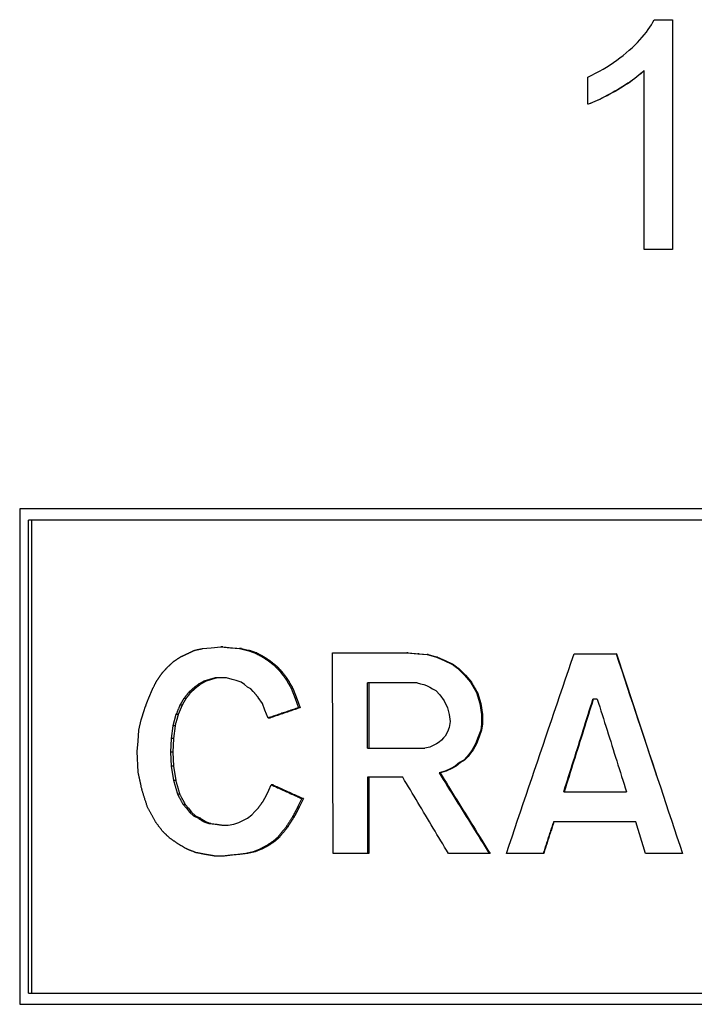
# Model space of a CAD drawing. Header units: millimetres. Extents: x 55 to 4073, y 5 to 341.
# Tile 3 of 9: x 291 to 303, y 211 to 228. Entities that reach past the tile are written whole.
import ezdxf

# ---------------------------------------------------------------- set-up
doc = ezdxf.new("R2010")
doc.units = ezdxf.units.MM
doc.layers.add('DETAIL', color=2, linetype='Continuous')

msp = doc.modelspace()

# ---------------------------------------------------------------- linework, layer by layer
at = {"layer": 'DETAIL'}
for p, q in [((302.45, 227.82), (302.769, 227.82)), ((302.769, 227.82), (302.769, 223.805)), ((301.29, 226.342), (301.29, 226.817)), ((302.276, 223.805), (302.276, 226.933)), ((301.296, 226.342), (301.29, 226.342)), ((302.769, 223.805), (302.276, 223.805)), ((291.355, 219.27), (291.355, 210.612)), ((312.116, 219.27), (291.355, 219.27)), ((311.94, 219.075), (291.511, 219.075)), ((291.511, 210.807), (291.511, 219.075)), ((291.561, 219.075), (291.561, 210.807)), ((294.549, 216.828), (294.704, 216.843)), ((294.704, 216.843), (294.873, 216.858)), ((294.908, 216.858), (294.873, 216.858)), ((294.873, 216.858), (295.043, 216.843)), ((294.908, 216.858), (295.077, 216.843)), ((295.043, 216.843), (295.198, 216.828)), ((295.077, 216.843), (295.232, 216.828)), ((295.232, 216.828), (295.198, 216.828)), ((295.198, 216.828), (295.34, 216.798)), ((295.232, 216.828), (295.373, 216.798)), ((295.373, 216.798), (295.34, 216.798)), ((295.501, 216.754), (295.469, 216.754)), ((295.614, 216.693), (295.583, 216.693)), ((296.838, 213.248), (296.823, 216.754)), ((296.823, 216.754), (298.127, 216.754)), ((298.146, 216.754), (298.127, 216.754)), ((298.127, 216.754), (298.318, 216.738)), ((298.146, 216.754), (298.337, 216.738)), ((298.337, 216.738), (298.318, 216.738)), ((298.318, 216.738), (298.481, 216.723)), ((298.337, 216.738), (298.5, 216.723)), ((298.5, 216.723), (298.481, 216.723)), ((298.481, 216.723), (298.644, 216.679)), ((298.5, 216.723), (298.661, 216.679)), ((298.661, 216.679), (298.644, 216.679)), ((298.644, 216.679), (298.777, 216.619)), ((298.661, 216.679), (298.794, 216.619)), ((301.048, 216.738), (301.784, 216.738)), ((301.787, 216.738), (301.784, 216.738)), ((295.729, 216.619), (295.698, 216.619)), ((295.842, 216.529), (295.812, 216.529)), ((298.777, 216.619), (298.911, 216.558)), ((298.794, 216.619), (298.927, 216.558)), ((298.927, 216.558), (298.911, 216.558)), ((294.774, 216.319), (294.676, 216.289)), ((294.809, 216.319), (294.711, 216.289)), ((294.873, 216.319), (294.774, 216.319)), ((294.972, 216.319), (294.873, 216.319)), ((295.071, 216.289), (294.972, 216.319)), ((295.943, 216.424), (295.913, 216.424)), ((299.046, 216.469), (299.03, 216.469)), ((299.03, 216.469), (299.134, 216.364)), ((299.046, 216.469), (299.149, 216.364)), ((299.149, 216.364), (299.134, 216.364)), ((299.134, 216.364), (299.238, 216.244)), ((299.149, 216.364), (299.253, 216.244)), ((294.432, 216.139), (294.395, 216.139)), ((294.577, 216.259), (294.493, 216.214)), ((294.53, 216.214), (294.493, 216.214)), ((294.676, 216.289), (294.577, 216.259)), ((294.613, 216.259), (294.577, 216.259)), ((294.711, 216.289), (294.613, 216.259)), ((295.142, 216.274), (295.071, 216.289)), ((295.227, 216.244), (295.142, 216.274)), ((295.284, 216.199), (295.227, 216.244)), ((295.34, 216.154), (295.284, 216.199)), ((295.398, 216.125), (295.34, 216.154)), ((296.043, 216.289), (296.013, 216.289)), ((296.128, 216.139), (296.099, 216.139)), ((296.099, 216.139), (296.171, 215.959)), ((297.436, 215.091), (297.436, 216.229)), ((298.304, 216.229), (297.436, 216.229)), ((297.459, 216.229), (297.459, 215.091)), ((298.304, 216.229), (298.363, 216.214)), ((298.363, 216.214), (298.422, 216.199)), ((298.422, 216.199), (298.466, 216.184)), ((298.466, 216.184), (298.526, 216.154)), ((298.526, 216.154), (298.57, 216.125)), ((299.253, 216.244), (299.238, 216.244)), ((299.238, 216.244), (299.342, 216.064)), ((294.348, 216.064), (294.311, 216.064)), ((295.44, 216.079), (295.398, 216.125)), ((295.598, 215.87), (295.526, 215.974)), ((298.57, 216.125), (298.629, 216.094)), ((298.629, 216.094), (298.703, 216.02)), ((298.703, 216.02), (298.777, 215.915)), ((299.357, 216.064), (299.342, 216.064)), ((299.342, 216.064), (299.402, 215.87)), ((299.357, 216.064), (299.416, 215.87)), ((294.196, 215.84), (294.126, 215.675)), ((294.196, 215.84), (294.158, 215.84)), ((294.265, 215.959), (294.227, 215.959)), ((295.64, 215.75), (295.598, 215.87)), ((296.2, 215.959), (296.171, 215.959)), ((296.171, 215.959), (296.229, 215.795)), ((296.2, 215.959), (296.258, 215.795)), ((296.258, 215.795), (296.229, 215.795)), ((298.777, 215.915), (298.837, 215.795)), ((298.837, 215.795), (298.866, 215.675)), ((299.416, 215.87), (299.402, 215.87)), ((299.402, 215.87), (299.432, 215.675)), ((299.416, 215.87), (299.446, 215.675)), ((301.453, 215.945), (301.378, 215.945)), ((293.48, 215.585), (293.535, 215.765)), ((294.088, 215.675), (294.032, 215.48)), ((294.126, 215.675), (294.088, 215.675)), ((295.698, 215.615), (295.64, 215.75)), ((298.866, 215.675), (298.881, 215.555)), ((299.446, 215.675), (299.432, 215.675)), ((299.432, 215.675), (299.432, 215.51)), ((299.446, 215.675), (299.446, 215.51)), ((293.439, 215.405), (293.48, 215.585)), ((294.032, 215.48), (294.005, 215.256)), ((294.071, 215.48), (294.032, 215.48)), ((294.071, 215.48), (294.043, 215.256)), ((295.729, 215.615), (295.698, 215.615)), ((298.866, 215.45), (298.837, 215.375)), ((298.881, 215.555), (298.866, 215.45)), ((299.432, 215.51), (299.417, 215.405)), ((299.446, 215.51), (299.431, 215.405)), ((299.446, 215.51), (299.432, 215.51)), ((293.425, 215.211), (293.439, 215.405)), ((298.792, 215.3), (298.763, 215.27)), ((298.837, 215.375), (298.792, 215.3)), ((299.372, 215.286), (299.327, 215.165)), ((299.386, 215.286), (299.342, 215.165)), ((299.417, 215.405), (299.372, 215.286)), ((299.431, 215.405), (299.386, 215.286)), ((299.431, 215.405), (299.417, 215.405)), ((293.412, 215.031), (293.425, 215.211)), ((294.005, 215.256), (293.991, 215.016)), ((294.043, 215.256), (294.005, 215.256)), ((294.043, 215.256), (294.03, 215.016)), ((298.526, 215.106), (298.437, 215.091)), ((298.585, 215.136), (298.526, 215.106)), ((298.644, 215.165), (298.585, 215.136)), ((298.689, 215.195), (298.644, 215.165)), ((298.733, 215.226), (298.689, 215.195)), ((298.763, 215.27), (298.733, 215.226)), ((299.327, 215.165), (299.268, 215.06)), ((299.342, 215.165), (299.283, 215.06)), ((299.342, 215.165), (299.327, 215.165)), ((293.425, 214.671), (293.412, 215.031)), ((294.03, 215.016), (293.991, 215.016)), ((293.991, 215.016), (294.005, 214.776)), ((294.03, 215.016), (294.043, 214.776)), ((297.436, 215.091), (298.437, 215.091)), ((299.178, 214.941), (299.119, 214.881)), ((299.194, 214.941), (299.134, 214.881)), ((299.223, 215.001), (299.178, 214.941)), ((299.194, 214.941), (299.178, 214.941)), ((299.238, 215.001), (299.194, 214.941)), ((299.268, 215.06), (299.223, 215.001)), ((299.238, 215.001), (299.223, 215.001)), ((299.283, 215.06), (299.238, 215.001)), ((299.283, 215.06), (299.268, 215.06)), ((294.043, 214.776), (294.005, 214.776)), ((294.005, 214.776), (294.047, 214.522)), ((294.043, 214.776), (294.085, 214.522)), ((298.97, 214.776), (298.896, 214.731)), ((298.986, 214.776), (298.912, 214.731)), ((299.044, 214.836), (298.97, 214.776)), ((298.986, 214.776), (298.97, 214.776)), ((299.06, 214.836), (298.986, 214.776)), ((299.119, 214.881), (299.044, 214.836)), ((299.06, 214.836), (299.044, 214.836)), ((299.134, 214.881), (299.06, 214.836)), ((299.134, 214.881), (299.119, 214.881)), ((298.792, 214.686), (298.689, 214.656)), ((298.706, 214.656), (298.689, 214.656)), ((298.809, 214.686), (298.706, 214.656)), ((298.896, 214.731), (298.792, 214.686)), ((298.809, 214.686), (298.792, 214.686)), ((298.912, 214.731), (298.809, 214.686)), ((298.912, 214.731), (298.896, 214.731)), ((294.085, 214.522), (294.047, 214.522)), ((295.712, 214.357), (295.755, 214.447)), ((295.785, 214.447), (295.755, 214.447)), ((298.053, 214.581), (297.436, 214.581)), ((297.436, 214.581), (297.436, 213.248)), ((297.459, 214.581), (297.459, 213.248)), ((294.154, 214.282), (294.116, 214.282)), ((295.612, 214.162), (295.669, 214.267)), ((295.669, 214.267), (295.712, 214.357)), ((300.867, 214.327), (301.965, 214.327)), ((294.251, 214.102), (294.213, 214.102)), ((294.213, 214.102), (294.269, 214.042)), ((294.251, 214.102), (294.307, 214.042)), ((296.287, 214.207), (296.215, 214.057)), ((296.315, 214.207), (296.243, 214.057)), ((296.315, 214.207), (296.287, 214.207)), ((294.307, 214.042), (294.269, 214.042)), ((294.269, 214.042), (294.325, 213.968)), ((294.307, 214.042), (294.362, 213.968)), ((294.362, 213.968), (294.325, 213.968)), ((294.325, 213.968), (294.395, 213.907)), ((294.362, 213.968), (294.432, 213.907)), ((294.432, 213.907), (294.395, 213.907)), ((294.395, 213.907), (294.479, 213.863)), ((294.432, 213.907), (294.515, 213.863)), ((295.34, 213.863), (295.412, 213.922)), ((295.412, 213.922), (295.469, 213.982)), ((295.469, 213.982), (295.526, 214.042)), ((296.243, 214.057), (296.215, 214.057)), ((294.515, 213.863), (294.479, 213.863)), ((294.613, 213.802), (294.577, 213.802)), ((294.577, 213.802), (294.662, 213.772)), ((294.613, 213.802), (294.697, 213.772)), ((294.697, 213.772), (294.662, 213.772)), ((294.662, 213.772), (294.774, 213.758)), ((294.697, 213.772), (294.809, 213.758)), ((294.774, 213.758), (294.887, 213.742)), ((294.809, 213.758), (294.921, 213.742)), ((294.887, 213.742), (295, 213.742)), ((295, 213.742), (295.099, 213.758)), ((295.099, 213.758), (295.184, 213.788)), ((295.184, 213.788), (295.269, 213.833)), ((295.269, 213.833), (295.34, 213.863)), ((296.157, 213.892), (296.128, 213.892)), ((302.13, 213.802), (300.687, 213.802)), ((302.296, 213.248), (302.13, 213.802)), ((296.043, 213.713), (296.013, 213.713)), ((295.7, 213.383), (295.669, 213.383)), ((295.814, 213.458), (295.783, 213.458)), ((295.899, 213.533), (295.869, 213.533)), ((295.043, 213.218), (294.901, 213.204)), ((295.077, 213.218), (294.936, 213.204)), ((295.17, 213.233), (295.043, 213.218)), ((295.077, 213.218), (295.043, 213.218)), ((295.203, 213.233), (295.077, 213.218)), ((295.312, 213.248), (295.17, 213.233)), ((295.345, 213.248), (295.203, 213.233)), ((295.44, 213.278), (295.312, 213.248)), ((295.345, 213.248), (295.312, 213.248)), ((295.472, 213.278), (295.345, 213.248)), ((295.554, 213.323), (295.44, 213.278)), ((295.472, 213.278), (295.44, 213.278)), ((295.586, 213.323), (295.472, 213.278)), ((295.586, 213.323), (295.554, 213.323)), ((297.436, 213.248), (296.838, 213.248)), ((297.459, 213.248), (297.436, 213.248)), ((299.566, 213.248), (298.852, 213.248)), ((299.579, 213.248), (299.566, 213.248)), ((300.508, 213.248), (299.864, 213.248)), ((300.517, 213.248), (300.508, 213.248)), ((302.943, 213.248), (302.296, 213.248)), ((294.901, 213.204), (294.76, 213.204)), ((294.936, 213.204), (294.901, 213.204)), ((291.511, 210.807), (311.94, 210.807)), ((291.355, 210.612), (312.116, 210.612))]:
    msp.add_line(p, q, dxfattribs=at)
at = {"layer": 'DETAIL', "flags": 128}
for points in [[(301.29, 226.817), (301.358, 226.85), (301.425, 226.884), (301.49, 226.918), (301.554, 226.955), (301.616, 226.992), (301.677, 227.03), (301.737, 227.07), (301.795, 227.111), (301.851, 227.152), (301.906, 227.196), (301.96, 227.24), (302.012, 227.285), (302.063, 227.331), (302.11, 227.377), (302.156, 227.422), (302.198, 227.467), (302.239, 227.512), (302.276, 227.557), (302.312, 227.601), (302.344, 227.646), (302.375, 227.69), (302.402, 227.733), (302.428, 227.777), (302.45, 227.82)], [(302.276, 226.933), (302.245, 226.905), (302.213, 226.877), (302.18, 226.849), (302.145, 226.821), (302.108, 226.793), (302.07, 226.765), (302.03, 226.737), (301.989, 226.709), (301.946, 226.681), (301.902, 226.653), (301.856, 226.624), (301.809, 226.596), (301.761, 226.569), (301.714, 226.542), (301.668, 226.517), (301.623, 226.493), (301.578, 226.47), (301.534, 226.448), (301.492, 226.427), (301.45, 226.408), (301.409, 226.39), (301.368, 226.372), (301.329, 226.356), (301.29, 226.342)], [(302.276, 226.932), (302.245, 226.904), (302.214, 226.876), (302.18, 226.848), (302.145, 226.82), (302.109, 226.792), (302.071, 226.764), (302.032, 226.736), (301.991, 226.708), (301.948, 226.68), (301.904, 226.652), (301.858, 226.624), (301.811, 226.596), (301.764, 226.568), (301.717, 226.542), (301.671, 226.517), (301.626, 226.492), (301.582, 226.47), (301.538, 226.448), (301.496, 226.427), (301.454, 226.408), (301.413, 226.389), (301.373, 226.372), (301.334, 226.356), (301.296, 226.342)], [(294.409, 216.798), (294.415, 216.8), (294.421, 216.801), (294.426, 216.802), (294.432, 216.803), (294.438, 216.805), (294.444, 216.806), (294.45, 216.807), (294.456, 216.808), (294.461, 216.81), (294.467, 216.811), (294.473, 216.812), (294.479, 216.813), (294.485, 216.815), (294.491, 216.816), (294.496, 216.817), (294.502, 216.818), (294.508, 216.82), (294.514, 216.821), (294.52, 216.822), (294.526, 216.823), (294.531, 216.825), (294.537, 216.826), (294.543, 216.827), (294.549, 216.828)], [(294.047, 216.604), (294.051, 216.607), (294.056, 216.61), (294.061, 216.613), (294.065, 216.616), (294.07, 216.619), (294.074, 216.622), (294.079, 216.626), (294.084, 216.629), (294.088, 216.632), (294.093, 216.635), (294.098, 216.638), (294.102, 216.641), (294.107, 216.644), (294.111, 216.647), (294.116, 216.651), (294.121, 216.654), (294.125, 216.657), (294.13, 216.66), (294.135, 216.663), (294.139, 216.666), (294.144, 216.669), (294.149, 216.672), (294.153, 216.676), (294.158, 216.679)], [(294.158, 216.679), (294.163, 216.681), (294.168, 216.684), (294.174, 216.686), (294.179, 216.689), (294.184, 216.691), (294.189, 216.694), (294.194, 216.696), (294.2, 216.698), (294.205, 216.701), (294.21, 216.703), (294.215, 216.706), (294.221, 216.708), (294.226, 216.711), (294.231, 216.713), (294.236, 216.716), (294.242, 216.718), (294.247, 216.721), (294.252, 216.723), (294.257, 216.726), (294.263, 216.728), (294.268, 216.731), (294.273, 216.733), (294.278, 216.736), (294.283, 216.738)], [(294.283, 216.738), (294.289, 216.741), (294.294, 216.743), (294.299, 216.746), (294.304, 216.748), (294.31, 216.751), (294.315, 216.753), (294.32, 216.756), (294.325, 216.758), (294.33, 216.761), (294.336, 216.763), (294.341, 216.766), (294.346, 216.768), (294.351, 216.771), (294.357, 216.773), (294.362, 216.776), (294.367, 216.778), (294.372, 216.781), (294.378, 216.783), (294.383, 216.786), (294.388, 216.788), (294.393, 216.791), (294.398, 216.793), (294.404, 216.796), (294.409, 216.798)], [(295.34, 216.798), (295.346, 216.796), (295.351, 216.795), (295.357, 216.793), (295.362, 216.791), (295.367, 216.789), (295.373, 216.787), (295.378, 216.785), (295.383, 216.783), (295.389, 216.782), (295.394, 216.78), (295.399, 216.778), (295.405, 216.776), (295.41, 216.774), (295.415, 216.772), (295.421, 216.77), (295.426, 216.768), (295.431, 216.767), (295.437, 216.765), (295.442, 216.763), (295.447, 216.761), (295.453, 216.759), (295.458, 216.757), (295.464, 216.755), (295.469, 216.754)], [(295.373, 216.798), (295.378, 216.796), (295.384, 216.795), (295.389, 216.793), (295.394, 216.791), (295.4, 216.789), (295.405, 216.787), (295.41, 216.785), (295.416, 216.783), (295.421, 216.782), (295.426, 216.78), (295.432, 216.778), (295.437, 216.776), (295.442, 216.774), (295.448, 216.772), (295.453, 216.77), (295.458, 216.768), (295.463, 216.767), (295.469, 216.765), (295.474, 216.763), (295.479, 216.761), (295.485, 216.759), (295.49, 216.757), (295.495, 216.755), (295.501, 216.754)], [(295.469, 216.754), (295.474, 216.751), (295.478, 216.748), (295.483, 216.746), (295.488, 216.743), (295.493, 216.741), (295.497, 216.738), (295.502, 216.736), (295.507, 216.733), (295.512, 216.731), (295.516, 216.728), (295.521, 216.726), (295.526, 216.723), (295.531, 216.721), (295.535, 216.718), (295.54, 216.716), (295.545, 216.713), (295.55, 216.711), (295.554, 216.708), (295.559, 216.706), (295.564, 216.703), (295.569, 216.701), (295.573, 216.698), (295.578, 216.696), (295.583, 216.693)], [(295.501, 216.754), (295.506, 216.751), (295.51, 216.748), (295.515, 216.746), (295.52, 216.743), (295.524, 216.741), (295.529, 216.738), (295.534, 216.736), (295.539, 216.733), (295.543, 216.731), (295.548, 216.728), (295.553, 216.726), (295.558, 216.723), (295.562, 216.721), (295.567, 216.718), (295.572, 216.716), (295.576, 216.713), (295.581, 216.711), (295.586, 216.708), (295.591, 216.706), (295.595, 216.703), (295.6, 216.701), (295.605, 216.698), (295.61, 216.696), (295.614, 216.693)], [(295.583, 216.693), (295.588, 216.69), (295.592, 216.687), (295.597, 216.684), (295.602, 216.681), (295.607, 216.678), (295.612, 216.675), (295.616, 216.672), (295.621, 216.668), (295.626, 216.665), (295.631, 216.662), (295.635, 216.659), (295.64, 216.656), (295.645, 216.653), (295.65, 216.65), (295.655, 216.647), (295.659, 216.643), (295.664, 216.64), (295.669, 216.637), (295.674, 216.634), (295.679, 216.631), (295.683, 216.628), (295.688, 216.625), (295.693, 216.622), (295.698, 216.619)], [(295.614, 216.693), (295.619, 216.69), (295.624, 216.687), (295.629, 216.684), (295.633, 216.681), (295.638, 216.678), (295.643, 216.675), (295.648, 216.672), (295.652, 216.668), (295.657, 216.665), (295.662, 216.662), (295.667, 216.659), (295.671, 216.656), (295.676, 216.653), (295.681, 216.65), (295.686, 216.647), (295.69, 216.643), (295.695, 216.64), (295.7, 216.637), (295.705, 216.634), (295.71, 216.631), (295.714, 216.628), (295.719, 216.625), (295.724, 216.622), (295.729, 216.619)], [(299.864, 213.248), (299.914, 213.394), (299.963, 213.539), (300.012, 213.685), (300.061, 213.83), (300.11, 213.975), (300.16, 214.121), (300.209, 214.266), (300.258, 214.412), (300.307, 214.557), (300.357, 214.702), (300.406, 214.848), (300.455, 214.993), (300.505, 215.139), (300.554, 215.284), (300.603, 215.429), (300.653, 215.575), (300.702, 215.72), (300.751, 215.866), (300.801, 216.011), (300.85, 216.157), (300.899, 216.302), (300.949, 216.447), (300.998, 216.593), (301.048, 216.738)], [(301.784, 216.738), (301.832, 216.593), (301.881, 216.447), (301.929, 216.302), (301.977, 216.157), (302.025, 216.011), (302.074, 215.866), (302.122, 215.72), (302.17, 215.575), (302.219, 215.429), (302.267, 215.284), (302.315, 215.139), (302.363, 214.993), (302.412, 214.848), (302.46, 214.702), (302.508, 214.557), (302.557, 214.412), (302.605, 214.266), (302.653, 214.121), (302.701, 213.975), (302.75, 213.83), (302.798, 213.685), (302.846, 213.539), (302.895, 213.394), (302.943, 213.248)], [(301.787, 216.738), (301.817, 216.649), (301.846, 216.561), (301.875, 216.472), (301.905, 216.383), (301.934, 216.294), (301.963, 216.205), (301.993, 216.117), (302.022, 216.028), (302.051, 215.939), (302.081, 215.85), (302.11, 215.762), (302.139, 215.673), (302.169, 215.584), (302.198, 215.495), (302.227, 215.406), (302.257, 215.318), (302.286, 215.229), (302.315, 215.14), (302.345, 215.051), (302.374, 214.962), (302.403, 214.874), (302.433, 214.785), (302.462, 214.696), (302.492, 214.607)], [(293.852, 216.409), (293.856, 216.413), (293.86, 216.417), (293.865, 216.422), (293.869, 216.426), (293.873, 216.431), (293.877, 216.435), (293.881, 216.439), (293.885, 216.444), (293.889, 216.448), (293.893, 216.452), (293.897, 216.457), (293.901, 216.461), (293.905, 216.465), (293.909, 216.47), (293.913, 216.474), (293.917, 216.479), (293.921, 216.483), (293.925, 216.487), (293.929, 216.492), (293.933, 216.496), (293.937, 216.5), (293.941, 216.505), (293.945, 216.509), (293.949, 216.514)], [(293.949, 216.514), (293.953, 216.517), (293.958, 216.521), (293.962, 216.525), (293.966, 216.529), (293.97, 216.532), (293.974, 216.536), (293.978, 216.54), (293.982, 216.544), (293.986, 216.547), (293.99, 216.551), (293.994, 216.555), (293.998, 216.559), (294.002, 216.562), (294.006, 216.566), (294.01, 216.57), (294.014, 216.574), (294.018, 216.577), (294.022, 216.581), (294.026, 216.585), (294.03, 216.589), (294.035, 216.592), (294.039, 216.596), (294.043, 216.6), (294.047, 216.604)], [(295.698, 216.619), (295.702, 216.615), (295.707, 216.611), (295.712, 216.607), (295.717, 216.604), (295.722, 216.6), (295.726, 216.596), (295.731, 216.592), (295.736, 216.589), (295.741, 216.585), (295.745, 216.581), (295.75, 216.577), (295.755, 216.574), (295.76, 216.57), (295.764, 216.566), (295.769, 216.563), (295.774, 216.559), (295.779, 216.555), (295.784, 216.551), (295.788, 216.548), (295.793, 216.544), (295.798, 216.54), (295.803, 216.536), (295.807, 216.533), (295.812, 216.529)], [(295.729, 216.619), (295.733, 216.615), (295.738, 216.611), (295.743, 216.607), (295.748, 216.604), (295.752, 216.6), (295.757, 216.596), (295.762, 216.592), (295.767, 216.589), (295.771, 216.585), (295.776, 216.581), (295.781, 216.577), (295.786, 216.574), (295.79, 216.57), (295.795, 216.566), (295.8, 216.563), (295.805, 216.559), (295.809, 216.555), (295.814, 216.551), (295.819, 216.548), (295.823, 216.544), (295.828, 216.54), (295.833, 216.536), (295.838, 216.533), (295.842, 216.529)], [(295.812, 216.529), (295.816, 216.525), (295.821, 216.52), (295.825, 216.516), (295.829, 216.511), (295.833, 216.507), (295.837, 216.503), (295.841, 216.498), (295.846, 216.494), (295.85, 216.49), (295.854, 216.485), (295.858, 216.481), (295.862, 216.476), (295.867, 216.472), (295.871, 216.468), (295.875, 216.463), (295.879, 216.459), (295.883, 216.455), (295.888, 216.45), (295.892, 216.446), (295.896, 216.441), (295.9, 216.437), (295.904, 216.433), (295.908, 216.428), (295.913, 216.424)], [(295.842, 216.529), (295.847, 216.525), (295.851, 216.52), (295.855, 216.516), (295.859, 216.511), (295.863, 216.507), (295.867, 216.503), (295.872, 216.498), (295.876, 216.494), (295.88, 216.49), (295.884, 216.485), (295.888, 216.481), (295.893, 216.476), (295.897, 216.472), (295.901, 216.468), (295.905, 216.463), (295.909, 216.459), (295.913, 216.455), (295.918, 216.45), (295.922, 216.446), (295.926, 216.441), (295.93, 216.437), (295.934, 216.433), (295.938, 216.428), (295.943, 216.424)], [(298.911, 216.558), (298.916, 216.555), (298.921, 216.551), (298.926, 216.547), (298.931, 216.543), (298.936, 216.54), (298.941, 216.536), (298.946, 216.532), (298.951, 216.529), (298.956, 216.525), (298.961, 216.521), (298.966, 216.517), (298.971, 216.514), (298.975, 216.51), (298.98, 216.506), (298.985, 216.502), (298.99, 216.499), (298.995, 216.495), (299, 216.491), (299.005, 216.487), (299.01, 216.484), (299.015, 216.48), (299.02, 216.476), (299.025, 216.473), (299.03, 216.469)], [(298.927, 216.558), (298.932, 216.555), (298.937, 216.551), (298.942, 216.547), (298.947, 216.543), (298.952, 216.54), (298.957, 216.536), (298.962, 216.532), (298.967, 216.529), (298.972, 216.525), (298.977, 216.521), (298.982, 216.517), (298.987, 216.514), (298.991, 216.51), (298.996, 216.506), (299.001, 216.502), (299.006, 216.499), (299.011, 216.495), (299.016, 216.491), (299.021, 216.487), (299.026, 216.484), (299.031, 216.48), (299.036, 216.476), (299.041, 216.473), (299.046, 216.469)], [(293.756, 216.274), (293.76, 216.28), (293.764, 216.285), (293.768, 216.291), (293.772, 216.297), (293.776, 216.302), (293.78, 216.308), (293.784, 216.313), (293.788, 216.319), (293.792, 216.325), (293.796, 216.33), (293.8, 216.336), (293.804, 216.341), (293.808, 216.347), (293.812, 216.353), (293.816, 216.358), (293.82, 216.364), (293.824, 216.369), (293.828, 216.375), (293.832, 216.381), (293.836, 216.386), (293.84, 216.392), (293.844, 216.397), (293.848, 216.403), (293.852, 216.409)], [(295.913, 216.424), (295.917, 216.418), (295.921, 216.413), (295.925, 216.407), (295.929, 216.401), (295.934, 216.396), (295.938, 216.39), (295.942, 216.385), (295.946, 216.379), (295.95, 216.373), (295.955, 216.368), (295.959, 216.362), (295.963, 216.356), (295.967, 216.351), (295.971, 216.345), (295.976, 216.34), (295.98, 216.334), (295.984, 216.328), (295.988, 216.323), (295.992, 216.317), (295.997, 216.311), (296.001, 216.306), (296.005, 216.3), (296.009, 216.295), (296.013, 216.289)], [(295.943, 216.424), (295.947, 216.418), (295.951, 216.413), (295.955, 216.407), (295.959, 216.401), (295.963, 216.396), (295.968, 216.39), (295.972, 216.385), (295.976, 216.379), (295.98, 216.373), (295.984, 216.368), (295.988, 216.362), (295.993, 216.356), (295.997, 216.351), (296.001, 216.345), (296.005, 216.34), (296.009, 216.334), (296.014, 216.328), (296.018, 216.323), (296.022, 216.317), (296.026, 216.311), (296.03, 216.306), (296.034, 216.3), (296.039, 216.295), (296.043, 216.289)], [(293.672, 216.109), (293.676, 216.116), (293.679, 216.123), (293.683, 216.13), (293.686, 216.137), (293.69, 216.144), (293.693, 216.15), (293.697, 216.157), (293.7, 216.164), (293.704, 216.171), (293.707, 216.178), (293.711, 216.185), (293.714, 216.192), (293.717, 216.199), (293.721, 216.205), (293.724, 216.212), (293.728, 216.219), (293.731, 216.226), (293.735, 216.233), (293.738, 216.24), (293.742, 216.247), (293.745, 216.254), (293.749, 216.26), (293.752, 216.267), (293.756, 216.274)], [(294.395, 216.139), (294.392, 216.136), (294.388, 216.133), (294.385, 216.13), (294.381, 216.127), (294.378, 216.124), (294.374, 216.121), (294.371, 216.117), (294.367, 216.114), (294.364, 216.111), (294.36, 216.108), (294.357, 216.105), (294.353, 216.102), (294.35, 216.099), (294.346, 216.096), (294.343, 216.092), (294.339, 216.089), (294.335, 216.086), (294.332, 216.083), (294.328, 216.08), (294.325, 216.077), (294.321, 216.074), (294.318, 216.071), (294.314, 216.067), (294.311, 216.064)], [(294.432, 216.139), (294.428, 216.136), (294.425, 216.133), (294.421, 216.13), (294.418, 216.127), (294.414, 216.124), (294.411, 216.121), (294.407, 216.117), (294.404, 216.114), (294.4, 216.111), (294.397, 216.108), (294.394, 216.105), (294.39, 216.102), (294.387, 216.099), (294.383, 216.096), (294.38, 216.092), (294.376, 216.089), (294.373, 216.086), (294.369, 216.083), (294.366, 216.08), (294.362, 216.077), (294.359, 216.074), (294.355, 216.071), (294.352, 216.067), (294.348, 216.064)], [(294.493, 216.214), (294.489, 216.211), (294.485, 216.208), (294.481, 216.205), (294.477, 216.202), (294.473, 216.199), (294.469, 216.195), (294.465, 216.192), (294.461, 216.189), (294.456, 216.186), (294.452, 216.183), (294.448, 216.18), (294.444, 216.177), (294.44, 216.174), (294.436, 216.17), (294.432, 216.167), (294.428, 216.164), (294.424, 216.161), (294.42, 216.158), (294.416, 216.155), (294.411, 216.152), (294.407, 216.149), (294.403, 216.145), (294.399, 216.142), (294.395, 216.139)], [(294.53, 216.214), (294.526, 216.211), (294.521, 216.208), (294.517, 216.205), (294.513, 216.202), (294.509, 216.199), (294.505, 216.195), (294.501, 216.192), (294.497, 216.189), (294.493, 216.186), (294.489, 216.183), (294.485, 216.18), (294.481, 216.177), (294.477, 216.174), (294.473, 216.17), (294.469, 216.167), (294.464, 216.164), (294.46, 216.161), (294.456, 216.158), (294.452, 216.155), (294.448, 216.152), (294.444, 216.149), (294.44, 216.145), (294.436, 216.142), (294.432, 216.139)], [(294.613, 216.259), (294.61, 216.257), (294.606, 216.255), (294.603, 216.253), (294.599, 216.251), (294.596, 216.25), (294.592, 216.248), (294.589, 216.246), (294.585, 216.244), (294.582, 216.242), (294.578, 216.24), (294.575, 216.238), (294.571, 216.237), (294.568, 216.235), (294.564, 216.233), (294.561, 216.231), (294.557, 216.229), (294.554, 216.227), (294.55, 216.225), (294.547, 216.223), (294.544, 216.222), (294.54, 216.22), (294.537, 216.218), (294.533, 216.216), (294.53, 216.214)], [(296.013, 216.289), (296.017, 216.283), (296.02, 216.276), (296.024, 216.27), (296.028, 216.264), (296.031, 216.258), (296.035, 216.252), (296.038, 216.245), (296.042, 216.239), (296.046, 216.233), (296.049, 216.227), (296.053, 216.22), (296.056, 216.214), (296.06, 216.208), (296.064, 216.202), (296.067, 216.195), (296.071, 216.189), (296.074, 216.183), (296.078, 216.177), (296.081, 216.17), (296.085, 216.164), (296.089, 216.158), (296.092, 216.152), (296.096, 216.145), (296.099, 216.139)], [(296.043, 216.289), (296.046, 216.283), (296.05, 216.276), (296.053, 216.27), (296.057, 216.264), (296.061, 216.258), (296.064, 216.252), (296.068, 216.245), (296.071, 216.239), (296.075, 216.233), (296.078, 216.227), (296.082, 216.22), (296.086, 216.214), (296.089, 216.208), (296.093, 216.202), (296.096, 216.195), (296.1, 216.189), (296.103, 216.183), (296.107, 216.177), (296.111, 216.17), (296.114, 216.164), (296.118, 216.158), (296.121, 216.152), (296.125, 216.145), (296.128, 216.139)], [(296.128, 216.139), (296.131, 216.132), (296.134, 216.124), (296.137, 216.117), (296.14, 216.109), (296.143, 216.102), (296.146, 216.094), (296.149, 216.087), (296.152, 216.079), (296.155, 216.072), (296.158, 216.064), (296.161, 216.057), (296.164, 216.049), (296.167, 216.042), (296.17, 216.034), (296.173, 216.027), (296.176, 216.019), (296.179, 216.012), (296.182, 216.004), (296.185, 215.997), (296.188, 215.989), (296.191, 215.982), (296.194, 215.974), (296.197, 215.967), (296.2, 215.959)], [(299.253, 216.244), (299.257, 216.237), (299.262, 216.229), (299.266, 216.222), (299.27, 216.214), (299.275, 216.207), (299.279, 216.199), (299.283, 216.192), (299.288, 216.184), (299.292, 216.177), (299.296, 216.169), (299.301, 216.162), (299.305, 216.154), (299.309, 216.147), (299.314, 216.139), (299.318, 216.132), (299.322, 216.124), (299.327, 216.117), (299.331, 216.109), (299.335, 216.102), (299.339, 216.094), (299.344, 216.087), (299.348, 216.079), (299.352, 216.072), (299.357, 216.064)], [(293.604, 215.945), (293.606, 215.952), (293.609, 215.958), (293.612, 215.965), (293.615, 215.972), (293.618, 215.979), (293.621, 215.986), (293.624, 215.993), (293.627, 216), (293.629, 216.006), (293.632, 216.013), (293.635, 216.02), (293.638, 216.027), (293.641, 216.034), (293.644, 216.041), (293.647, 216.047), (293.65, 216.054), (293.652, 216.061), (293.655, 216.068), (293.658, 216.075), (293.661, 216.082), (293.664, 216.089), (293.667, 216.095), (293.67, 216.102), (293.672, 216.109)], [(294.311, 216.064), (294.307, 216.06), (294.304, 216.056), (294.301, 216.051), (294.297, 216.047), (294.294, 216.043), (294.29, 216.038), (294.287, 216.034), (294.283, 216.029), (294.28, 216.025), (294.276, 216.021), (294.273, 216.016), (294.269, 216.012), (294.266, 216.008), (294.262, 216.003), (294.259, 215.999), (294.255, 215.994), (294.252, 215.99), (294.248, 215.986), (294.245, 215.981), (294.241, 215.977), (294.238, 215.973), (294.234, 215.968), (294.231, 215.964), (294.227, 215.959)], [(294.348, 216.064), (294.345, 216.06), (294.341, 216.056), (294.338, 216.051), (294.334, 216.047), (294.331, 216.043), (294.327, 216.038), (294.324, 216.034), (294.32, 216.029), (294.317, 216.025), (294.313, 216.021), (294.31, 216.016), (294.307, 216.012), (294.303, 216.008), (294.3, 216.003), (294.296, 215.999), (294.293, 215.994), (294.289, 215.99), (294.286, 215.986), (294.282, 215.981), (294.279, 215.977), (294.275, 215.973), (294.272, 215.968), (294.268, 215.964), (294.265, 215.959)], [(295.526, 215.974), (295.523, 215.979), (295.519, 215.983), (295.515, 215.987), (295.512, 215.992), (295.508, 215.996), (295.505, 216), (295.501, 216.005), (295.497, 216.009), (295.494, 216.014), (295.49, 216.018), (295.487, 216.022), (295.483, 216.027), (295.48, 216.031), (295.476, 216.035), (295.472, 216.04), (295.469, 216.044), (295.465, 216.049), (295.462, 216.053), (295.458, 216.057), (295.455, 216.062), (295.451, 216.066), (295.447, 216.07), (295.444, 216.075), (295.44, 216.079)], [(293.535, 215.765), (293.538, 215.772), (293.541, 215.78), (293.543, 215.787), (293.546, 215.795), (293.549, 215.802), (293.552, 215.81), (293.555, 215.817), (293.558, 215.825), (293.561, 215.832), (293.564, 215.84), (293.566, 215.847), (293.569, 215.855), (293.572, 215.862), (293.575, 215.87), (293.578, 215.877), (293.581, 215.885), (293.584, 215.892), (293.586, 215.9), (293.589, 215.907), (293.592, 215.915), (293.595, 215.922), (293.598, 215.93), (293.601, 215.937), (293.604, 215.945)], [(294.158, 215.84), (294.155, 215.833), (294.152, 215.826), (294.149, 215.819), (294.146, 215.812), (294.143, 215.805), (294.14, 215.799), (294.138, 215.792), (294.135, 215.785), (294.132, 215.778), (294.129, 215.771), (294.126, 215.764), (294.123, 215.757), (294.12, 215.75), (294.117, 215.743), (294.114, 215.737), (294.111, 215.73), (294.109, 215.723), (294.106, 215.716), (294.103, 215.709), (294.1, 215.702), (294.097, 215.695), (294.094, 215.688), (294.091, 215.682), (294.088, 215.675)], [(294.227, 215.959), (294.225, 215.954), (294.222, 215.949), (294.219, 215.944), (294.216, 215.939), (294.213, 215.935), (294.21, 215.93), (294.207, 215.925), (294.204, 215.92), (294.201, 215.915), (294.198, 215.91), (294.196, 215.905), (294.193, 215.9), (294.19, 215.895), (294.187, 215.89), (294.184, 215.885), (294.181, 215.88), (294.178, 215.875), (294.175, 215.87), (294.172, 215.865), (294.169, 215.86), (294.167, 215.855), (294.164, 215.85), (294.161, 215.845), (294.158, 215.84)], [(294.265, 215.959), (294.262, 215.954), (294.259, 215.949), (294.256, 215.944), (294.253, 215.939), (294.251, 215.935), (294.248, 215.93), (294.245, 215.925), (294.242, 215.92), (294.239, 215.915), (294.236, 215.91), (294.233, 215.905), (294.23, 215.9), (294.227, 215.895), (294.225, 215.89), (294.222, 215.885), (294.219, 215.88), (294.216, 215.875), (294.213, 215.87), (294.21, 215.865), (294.207, 215.86), (294.204, 215.855), (294.201, 215.85), (294.199, 215.845), (294.196, 215.84)], [(296.229, 215.795), (296.207, 215.787), (296.185, 215.78), (296.163, 215.772), (296.14, 215.765), (296.118, 215.758), (296.096, 215.75), (296.074, 215.743), (296.052, 215.735), (296.029, 215.728), (296.007, 215.72), (295.985, 215.713), (295.963, 215.705), (295.941, 215.698), (295.919, 215.69), (295.897, 215.683), (295.874, 215.675), (295.852, 215.668), (295.83, 215.66), (295.808, 215.653), (295.786, 215.645), (295.764, 215.638), (295.742, 215.63), (295.72, 215.623), (295.698, 215.615)], [(296.258, 215.795), (296.236, 215.787), (296.213, 215.78), (296.191, 215.772), (296.169, 215.765), (296.147, 215.758), (296.125, 215.75), (296.103, 215.743), (296.081, 215.735), (296.059, 215.728), (296.037, 215.72), (296.015, 215.713), (295.993, 215.705), (295.971, 215.698), (295.949, 215.69), (295.927, 215.683), (295.905, 215.675), (295.882, 215.668), (295.86, 215.66), (295.838, 215.653), (295.816, 215.645), (295.794, 215.638), (295.773, 215.63), (295.751, 215.623), (295.729, 215.615)], [(300.867, 214.327), (300.889, 214.394), (300.91, 214.461), (300.931, 214.529), (300.953, 214.596), (300.974, 214.664), (300.995, 214.731), (301.016, 214.798), (301.038, 214.866), (301.059, 214.933), (301.08, 215.001), (301.101, 215.068), (301.123, 215.136), (301.144, 215.203), (301.165, 215.27), (301.187, 215.338), (301.208, 215.405), (301.229, 215.473), (301.25, 215.54), (301.272, 215.608), (301.293, 215.675), (301.314, 215.742), (301.336, 215.81), (301.357, 215.877), (301.378, 215.945)], [(301.383, 215.945), (301.362, 215.877), (301.341, 215.81), (301.32, 215.742), (301.298, 215.675), (301.277, 215.608), (301.256, 215.54), (301.235, 215.473), (301.214, 215.405), (301.193, 215.338), (301.171, 215.27), (301.15, 215.203), (301.129, 215.136), (301.108, 215.068), (301.087, 215.001), (301.065, 214.933), (301.044, 214.866), (301.023, 214.798), (301.002, 214.731), (300.981, 214.664), (300.96, 214.596), (300.938, 214.529), (300.917, 214.461), (300.896, 214.394), (300.875, 214.327)], [(301.453, 215.945), (301.475, 215.877), (301.496, 215.81), (301.517, 215.742), (301.538, 215.675), (301.56, 215.608), (301.581, 215.54), (301.602, 215.473), (301.624, 215.405), (301.645, 215.338), (301.666, 215.27), (301.688, 215.203), (301.709, 215.136), (301.73, 215.068), (301.751, 215.001), (301.773, 214.933), (301.794, 214.866), (301.815, 214.798), (301.837, 214.731), (301.858, 214.664), (301.879, 214.596), (301.901, 214.529), (301.922, 214.461), (301.943, 214.394), (301.965, 214.327)], [(294.126, 215.675), (294.124, 215.667), (294.122, 215.658), (294.12, 215.65), (294.117, 215.642), (294.115, 215.634), (294.113, 215.626), (294.11, 215.618), (294.108, 215.61), (294.106, 215.602), (294.103, 215.594), (294.101, 215.586), (294.099, 215.577), (294.096, 215.569), (294.094, 215.561), (294.092, 215.553), (294.089, 215.545), (294.087, 215.537), (294.085, 215.529), (294.082, 215.521), (294.08, 215.513), (294.078, 215.504), (294.076, 215.496), (294.073, 215.488), (294.071, 215.48)], [(293.494, 214.357), (293.491, 214.37), (293.488, 214.383), (293.485, 214.396), (293.482, 214.409), (293.479, 214.422), (293.477, 214.435), (293.474, 214.448), (293.471, 214.462), (293.468, 214.475), (293.465, 214.488), (293.462, 214.501), (293.459, 214.514), (293.457, 214.527), (293.454, 214.54), (293.451, 214.553), (293.448, 214.566), (293.445, 214.58), (293.442, 214.593), (293.439, 214.606), (293.437, 214.619), (293.434, 214.632), (293.431, 214.645), (293.428, 214.658), (293.425, 214.671)], [(298.689, 214.656), (298.725, 214.597), (298.762, 214.539), (298.798, 214.48), (298.835, 214.421), (298.871, 214.363), (298.908, 214.304), (298.944, 214.245), (298.981, 214.187), (299.017, 214.128), (299.054, 214.069), (299.09, 214.011), (299.127, 213.952), (299.163, 213.894), (299.2, 213.835), (299.236, 213.776), (299.273, 213.718), (299.31, 213.659), (299.346, 213.6), (299.383, 213.542), (299.419, 213.483), (299.456, 213.424), (299.493, 213.366), (299.529, 213.307), (299.566, 213.248)], [(298.706, 214.656), (298.742, 214.597), (298.779, 214.539), (298.815, 214.48), (298.851, 214.421), (298.887, 214.363), (298.924, 214.304), (298.96, 214.245), (298.996, 214.187), (299.033, 214.128), (299.069, 214.069), (299.106, 214.011), (299.142, 213.952), (299.178, 213.894), (299.215, 213.835), (299.251, 213.776), (299.288, 213.718), (299.324, 213.659), (299.36, 213.6), (299.397, 213.542), (299.433, 213.483), (299.47, 213.424), (299.506, 213.366), (299.543, 213.307), (299.579, 213.248)], [(294.047, 214.522), (294.05, 214.512), (294.052, 214.502), (294.055, 214.492), (294.058, 214.482), (294.061, 214.472), (294.064, 214.462), (294.067, 214.452), (294.07, 214.442), (294.073, 214.432), (294.076, 214.422), (294.079, 214.412), (294.081, 214.402), (294.084, 214.392), (294.087, 214.382), (294.09, 214.372), (294.093, 214.362), (294.096, 214.352), (294.099, 214.342), (294.102, 214.332), (294.105, 214.322), (294.107, 214.312), (294.11, 214.302), (294.113, 214.292), (294.116, 214.282)], [(294.085, 214.522), (294.088, 214.512), (294.091, 214.502), (294.094, 214.492), (294.097, 214.482), (294.099, 214.472), (294.102, 214.462), (294.105, 214.452), (294.108, 214.442), (294.111, 214.432), (294.114, 214.422), (294.117, 214.412), (294.12, 214.402), (294.123, 214.392), (294.125, 214.382), (294.128, 214.372), (294.131, 214.362), (294.134, 214.352), (294.137, 214.342), (294.14, 214.332), (294.143, 214.322), (294.146, 214.312), (294.148, 214.302), (294.151, 214.292), (294.154, 214.282)], [(295.755, 214.447), (295.777, 214.437), (295.799, 214.427), (295.821, 214.417), (295.843, 214.407), (295.865, 214.397), (295.887, 214.387), (295.909, 214.377), (295.931, 214.367), (295.954, 214.357), (295.976, 214.347), (295.998, 214.337), (296.02, 214.327), (296.042, 214.317), (296.064, 214.307), (296.087, 214.297), (296.109, 214.287), (296.131, 214.277), (296.153, 214.267), (296.175, 214.257), (296.198, 214.247), (296.22, 214.237), (296.242, 214.227), (296.264, 214.217), (296.287, 214.207)], [(295.785, 214.447), (295.807, 214.437), (295.829, 214.427), (295.851, 214.417), (295.873, 214.407), (295.895, 214.397), (295.917, 214.387), (295.939, 214.377), (295.961, 214.367), (295.983, 214.357), (296.005, 214.347), (296.027, 214.337), (296.05, 214.327), (296.072, 214.317), (296.094, 214.307), (296.116, 214.297), (296.138, 214.287), (296.16, 214.277), (296.182, 214.267), (296.204, 214.257), (296.226, 214.247), (296.248, 214.237), (296.271, 214.227), (296.293, 214.217), (296.315, 214.207)], [(298.852, 213.248), (298.818, 213.304), (298.785, 213.359), (298.751, 213.415), (298.718, 213.47), (298.685, 213.526), (298.651, 213.582), (298.618, 213.637), (298.585, 213.693), (298.551, 213.748), (298.518, 213.804), (298.485, 213.859), (298.452, 213.915), (298.418, 213.97), (298.385, 214.026), (298.352, 214.081), (298.319, 214.137), (298.285, 214.192), (298.252, 214.248), (298.219, 214.303), (298.186, 214.359), (298.152, 214.415), (298.119, 214.47), (298.086, 214.526), (298.053, 214.581)], [(293.59, 214.057), (293.586, 214.07), (293.582, 214.082), (293.578, 214.095), (293.574, 214.107), (293.57, 214.119), (293.566, 214.132), (293.562, 214.144), (293.558, 214.157), (293.554, 214.169), (293.55, 214.182), (293.546, 214.194), (293.542, 214.207), (293.538, 214.219), (293.534, 214.232), (293.53, 214.244), (293.526, 214.257), (293.522, 214.269), (293.518, 214.282), (293.514, 214.294), (293.51, 214.307), (293.506, 214.319), (293.502, 214.332), (293.498, 214.344), (293.494, 214.357)], [(294.116, 214.282), (294.12, 214.274), (294.124, 214.267), (294.128, 214.259), (294.132, 214.252), (294.136, 214.244), (294.14, 214.237), (294.144, 214.229), (294.148, 214.222), (294.153, 214.214), (294.157, 214.207), (294.161, 214.199), (294.165, 214.192), (294.169, 214.184), (294.173, 214.177), (294.177, 214.169), (294.181, 214.162), (294.185, 214.154), (294.189, 214.147), (294.193, 214.139), (294.197, 214.132), (294.201, 214.124), (294.205, 214.117), (294.209, 214.109), (294.213, 214.102)], [(294.154, 214.282), (294.158, 214.274), (294.162, 214.267), (294.166, 214.259), (294.17, 214.252), (294.174, 214.244), (294.178, 214.237), (294.182, 214.229), (294.186, 214.222), (294.19, 214.214), (294.194, 214.207), (294.198, 214.199), (294.203, 214.192), (294.207, 214.184), (294.211, 214.177), (294.215, 214.169), (294.219, 214.162), (294.223, 214.154), (294.227, 214.147), (294.231, 214.139), (294.235, 214.132), (294.239, 214.124), (294.243, 214.117), (294.247, 214.109), (294.251, 214.102)], [(295.526, 214.042), (295.53, 214.047), (295.533, 214.052), (295.537, 214.057), (295.54, 214.062), (295.544, 214.067), (295.547, 214.072), (295.551, 214.077), (295.555, 214.082), (295.558, 214.087), (295.562, 214.092), (295.565, 214.097), (295.569, 214.102), (295.572, 214.107), (295.576, 214.112), (295.58, 214.117), (295.583, 214.122), (295.587, 214.127), (295.59, 214.132), (295.594, 214.137), (295.597, 214.142), (295.601, 214.147), (295.604, 214.152), (295.608, 214.157), (295.612, 214.162)], [(293.728, 213.802), (293.722, 213.813), (293.716, 213.824), (293.711, 213.834), (293.705, 213.845), (293.699, 213.855), (293.693, 213.866), (293.688, 213.877), (293.682, 213.887), (293.676, 213.898), (293.67, 213.909), (293.665, 213.919), (293.659, 213.93), (293.653, 213.94), (293.647, 213.951), (293.642, 213.962), (293.636, 213.972), (293.63, 213.983), (293.624, 213.993), (293.619, 214.004), (293.613, 214.015), (293.607, 214.025), (293.602, 214.036), (293.596, 214.046), (293.59, 214.057)], [(296.215, 214.057), (296.211, 214.05), (296.207, 214.043), (296.204, 214.036), (296.2, 214.03), (296.197, 214.023), (296.193, 214.016), (296.189, 214.009), (296.186, 214.002), (296.182, 213.995), (296.179, 213.988), (296.175, 213.981), (296.171, 213.975), (296.168, 213.968), (296.164, 213.961), (296.161, 213.954), (296.157, 213.947), (296.153, 213.94), (296.15, 213.933), (296.146, 213.926), (296.143, 213.92), (296.139, 213.913), (296.135, 213.906), (296.132, 213.899), (296.128, 213.892)], [(296.243, 214.057), (296.239, 214.05), (296.236, 214.043), (296.232, 214.036), (296.229, 214.03), (296.225, 214.023), (296.222, 214.016), (296.218, 214.009), (296.214, 214.002), (296.211, 213.995), (296.207, 213.988), (296.204, 213.981), (296.2, 213.975), (296.197, 213.968), (296.193, 213.961), (296.189, 213.954), (296.186, 213.947), (296.182, 213.94), (296.179, 213.933), (296.175, 213.926), (296.172, 213.92), (296.168, 213.913), (296.164, 213.906), (296.161, 213.899), (296.157, 213.892)], [(293.852, 213.638), (293.847, 213.645), (293.842, 213.652), (293.837, 213.659), (293.832, 213.665), (293.826, 213.672), (293.821, 213.679), (293.816, 213.686), (293.811, 213.693), (293.806, 213.7), (293.8, 213.706), (293.795, 213.713), (293.79, 213.72), (293.785, 213.727), (293.78, 213.734), (293.775, 213.741), (293.769, 213.748), (293.764, 213.754), (293.759, 213.761), (293.754, 213.768), (293.749, 213.775), (293.743, 213.782), (293.738, 213.789), (293.733, 213.796), (293.728, 213.802)], [(294.479, 213.863), (294.483, 213.86), (294.487, 213.858), (294.491, 213.855), (294.495, 213.853), (294.499, 213.85), (294.503, 213.848), (294.508, 213.845), (294.512, 213.843), (294.516, 213.84), (294.52, 213.838), (294.524, 213.835), (294.528, 213.833), (294.532, 213.83), (294.536, 213.827), (294.54, 213.825), (294.544, 213.822), (294.548, 213.82), (294.553, 213.817), (294.557, 213.815), (294.561, 213.812), (294.565, 213.81), (294.569, 213.807), (294.573, 213.805), (294.577, 213.802)], [(294.515, 213.863), (294.519, 213.86), (294.523, 213.858), (294.528, 213.855), (294.532, 213.853), (294.536, 213.85), (294.54, 213.848), (294.544, 213.845), (294.548, 213.843), (294.552, 213.84), (294.556, 213.838), (294.56, 213.835), (294.564, 213.833), (294.568, 213.83), (294.572, 213.827), (294.576, 213.825), (294.581, 213.822), (294.585, 213.82), (294.589, 213.817), (294.593, 213.815), (294.597, 213.812), (294.601, 213.81), (294.605, 213.807), (294.609, 213.805), (294.613, 213.802)], [(296.128, 213.892), (296.124, 213.885), (296.119, 213.877), (296.114, 213.87), (296.109, 213.862), (296.104, 213.855), (296.1, 213.847), (296.095, 213.84), (296.09, 213.832), (296.085, 213.825), (296.08, 213.817), (296.076, 213.81), (296.071, 213.802), (296.066, 213.795), (296.061, 213.788), (296.056, 213.78), (296.052, 213.773), (296.047, 213.765), (296.042, 213.758), (296.037, 213.75), (296.032, 213.743), (296.028, 213.735), (296.023, 213.728), (296.018, 213.72), (296.013, 213.713)], [(296.157, 213.892), (296.152, 213.885), (296.148, 213.877), (296.143, 213.87), (296.138, 213.862), (296.133, 213.855), (296.129, 213.847), (296.124, 213.84), (296.119, 213.832), (296.114, 213.825), (296.11, 213.817), (296.105, 213.81), (296.1, 213.802), (296.095, 213.795), (296.09, 213.788), (296.086, 213.78), (296.081, 213.773), (296.076, 213.765), (296.071, 213.758), (296.067, 213.75), (296.062, 213.743), (296.057, 213.735), (296.052, 213.728), (296.048, 213.72), (296.043, 213.713)], [(300.687, 213.802), (300.68, 213.779), (300.672, 213.756), (300.665, 213.733), (300.658, 213.71), (300.65, 213.687), (300.643, 213.664), (300.635, 213.641), (300.628, 213.618), (300.62, 213.595), (300.613, 213.572), (300.605, 213.548), (300.598, 213.525), (300.59, 213.502), (300.583, 213.479), (300.575, 213.456), (300.568, 213.433), (300.56, 213.41), (300.553, 213.387), (300.545, 213.364), (300.538, 213.341), (300.53, 213.318), (300.523, 213.294), (300.516, 213.271), (300.508, 213.248)], [(300.696, 213.802), (300.688, 213.779), (300.681, 213.756), (300.673, 213.733), (300.666, 213.71), (300.658, 213.687), (300.651, 213.664), (300.644, 213.641), (300.636, 213.618), (300.629, 213.595), (300.621, 213.572), (300.614, 213.548), (300.606, 213.525), (300.599, 213.502), (300.591, 213.479), (300.584, 213.456), (300.577, 213.433), (300.569, 213.41), (300.562, 213.387), (300.554, 213.364), (300.547, 213.341), (300.539, 213.318), (300.532, 213.294), (300.525, 213.271), (300.517, 213.248)], [(293.977, 213.518), (293.972, 213.523), (293.966, 213.528), (293.961, 213.533), (293.956, 213.538), (293.951, 213.543), (293.946, 213.548), (293.94, 213.553), (293.935, 213.558), (293.93, 213.563), (293.925, 213.568), (293.92, 213.573), (293.915, 213.578), (293.909, 213.583), (293.904, 213.588), (293.899, 213.593), (293.894, 213.598), (293.889, 213.603), (293.883, 213.608), (293.878, 213.613), (293.873, 213.618), (293.868, 213.623), (293.863, 213.628), (293.858, 213.633), (293.852, 213.638)], [(296.013, 213.713), (296.007, 213.705), (296.001, 213.698), (295.995, 213.69), (295.989, 213.683), (295.983, 213.675), (295.977, 213.668), (295.971, 213.66), (295.965, 213.653), (295.959, 213.645), (295.953, 213.638), (295.947, 213.63), (295.941, 213.623), (295.935, 213.615), (295.929, 213.608), (295.923, 213.6), (295.917, 213.593), (295.911, 213.585), (295.905, 213.578), (295.899, 213.57), (295.893, 213.563), (295.887, 213.556), (295.881, 213.548), (295.875, 213.541), (295.869, 213.533)], [(296.043, 213.713), (296.037, 213.705), (296.031, 213.698), (296.025, 213.69), (296.019, 213.683), (296.013, 213.675), (296.007, 213.668), (296.001, 213.66), (295.995, 213.653), (295.989, 213.645), (295.983, 213.638), (295.977, 213.63), (295.971, 213.623), (295.965, 213.615), (295.959, 213.608), (295.953, 213.6), (295.947, 213.593), (295.941, 213.585), (295.935, 213.578), (295.929, 213.57), (295.923, 213.563), (295.917, 213.556), (295.911, 213.548), (295.905, 213.541), (295.899, 213.533)], [(294.13, 213.413), (294.123, 213.417), (294.117, 213.422), (294.111, 213.426), (294.104, 213.43), (294.098, 213.435), (294.092, 213.439), (294.085, 213.443), (294.079, 213.448), (294.072, 213.452), (294.066, 213.456), (294.06, 213.461), (294.053, 213.465), (294.047, 213.47), (294.04, 213.474), (294.034, 213.478), (294.028, 213.483), (294.021, 213.487), (294.015, 213.491), (294.009, 213.496), (294.002, 213.5), (293.996, 213.505), (293.989, 213.509), (293.983, 213.513), (293.977, 213.518)], [(294.283, 213.323), (294.277, 213.327), (294.271, 213.331), (294.264, 213.334), (294.258, 213.338), (294.251, 213.342), (294.245, 213.346), (294.239, 213.349), (294.232, 213.353), (294.226, 213.357), (294.219, 213.361), (294.213, 213.364), (294.207, 213.368), (294.2, 213.372), (294.194, 213.375), (294.187, 213.379), (294.181, 213.383), (294.175, 213.387), (294.168, 213.39), (294.162, 213.394), (294.155, 213.398), (294.149, 213.402), (294.143, 213.405), (294.136, 213.409), (294.13, 213.413)], [(295.669, 213.383), (295.664, 213.381), (295.659, 213.378), (295.655, 213.376), (295.65, 213.373), (295.645, 213.371), (295.64, 213.368), (295.635, 213.366), (295.631, 213.363), (295.626, 213.361), (295.621, 213.358), (295.616, 213.356), (295.612, 213.353), (295.607, 213.351), (295.602, 213.348), (295.597, 213.346), (295.592, 213.343), (295.588, 213.341), (295.583, 213.338), (295.578, 213.336), (295.573, 213.333), (295.569, 213.331), (295.564, 213.328), (295.559, 213.326), (295.554, 213.323)], [(295.7, 213.383), (295.695, 213.381), (295.69, 213.378), (295.686, 213.376), (295.681, 213.373), (295.676, 213.371), (295.671, 213.368), (295.667, 213.366), (295.662, 213.363), (295.657, 213.361), (295.652, 213.358), (295.648, 213.356), (295.643, 213.353), (295.638, 213.351), (295.633, 213.348), (295.629, 213.346), (295.624, 213.343), (295.619, 213.341), (295.614, 213.338), (295.61, 213.336), (295.605, 213.333), (295.6, 213.331), (295.595, 213.328), (295.591, 213.326), (295.586, 213.323)], [(295.783, 213.458), (295.779, 213.455), (295.774, 213.452), (295.769, 213.449), (295.764, 213.446), (295.76, 213.443), (295.755, 213.439), (295.75, 213.436), (295.745, 213.433), (295.74, 213.43), (295.736, 213.427), (295.731, 213.424), (295.726, 213.421), (295.721, 213.418), (295.717, 213.414), (295.712, 213.411), (295.707, 213.408), (295.702, 213.405), (295.698, 213.402), (295.693, 213.399), (295.688, 213.396), (295.683, 213.393), (295.679, 213.39), (295.674, 213.386), (295.669, 213.383)], [(295.814, 213.458), (295.809, 213.455), (295.804, 213.452), (295.8, 213.449), (295.795, 213.446), (295.79, 213.443), (295.785, 213.439), (295.781, 213.436), (295.776, 213.433), (295.771, 213.43), (295.766, 213.427), (295.762, 213.424), (295.757, 213.421), (295.752, 213.418), (295.747, 213.414), (295.743, 213.411), (295.738, 213.408), (295.733, 213.405), (295.728, 213.402), (295.724, 213.399), (295.719, 213.396), (295.714, 213.393), (295.709, 213.39), (295.705, 213.386), (295.7, 213.383)], [(295.869, 213.533), (295.866, 213.53), (295.862, 213.527), (295.858, 213.524), (295.855, 213.521), (295.851, 213.517), (295.848, 213.514), (295.844, 213.511), (295.841, 213.508), (295.837, 213.505), (295.833, 213.502), (295.83, 213.499), (295.826, 213.496), (295.823, 213.492), (295.819, 213.489), (295.816, 213.486), (295.812, 213.483), (295.808, 213.48), (295.805, 213.477), (295.801, 213.474), (295.798, 213.471), (295.794, 213.468), (295.791, 213.464), (295.787, 213.461), (295.783, 213.458)], [(295.899, 213.533), (295.896, 213.53), (295.892, 213.527), (295.889, 213.524), (295.885, 213.521), (295.881, 213.517), (295.878, 213.514), (295.874, 213.511), (295.871, 213.508), (295.867, 213.505), (295.864, 213.502), (295.86, 213.499), (295.857, 213.496), (295.853, 213.492), (295.849, 213.489), (295.846, 213.486), (295.842, 213.483), (295.839, 213.48), (295.835, 213.477), (295.832, 213.474), (295.828, 213.471), (295.825, 213.468), (295.821, 213.464), (295.817, 213.461), (295.814, 213.458)], [(294.437, 213.263), (294.431, 213.266), (294.424, 213.268), (294.418, 213.271), (294.411, 213.273), (294.405, 213.276), (294.399, 213.278), (294.392, 213.281), (294.386, 213.283), (294.379, 213.286), (294.373, 213.288), (294.367, 213.291), (294.36, 213.293), (294.354, 213.296), (294.347, 213.298), (294.341, 213.301), (294.335, 213.303), (294.328, 213.306), (294.322, 213.308), (294.315, 213.311), (294.309, 213.313), (294.303, 213.316), (294.296, 213.318), (294.29, 213.321), (294.283, 213.323)], [(294.592, 213.233), (294.585, 213.234), (294.579, 213.235), (294.572, 213.237), (294.566, 213.238), (294.559, 213.239), (294.553, 213.24), (294.546, 213.242), (294.54, 213.243), (294.534, 213.244), (294.527, 213.246), (294.521, 213.247), (294.514, 213.248), (294.508, 213.249), (294.501, 213.251), (294.495, 213.252), (294.488, 213.253), (294.482, 213.254), (294.476, 213.256), (294.469, 213.257), (294.463, 213.258), (294.456, 213.259), (294.45, 213.261), (294.443, 213.262), (294.437, 213.263)], [(294.76, 213.204), (294.753, 213.205), (294.746, 213.206), (294.739, 213.207), (294.732, 213.208), (294.725, 213.21), (294.718, 213.211), (294.711, 213.212), (294.704, 213.213), (294.697, 213.215), (294.69, 213.216), (294.683, 213.217), (294.676, 213.218), (294.669, 213.219), (294.662, 213.221), (294.655, 213.222), (294.648, 213.223), (294.641, 213.224), (294.634, 213.226), (294.627, 213.227), (294.62, 213.228), (294.613, 213.229), (294.606, 213.231), (294.599, 213.232), (294.592, 213.233)]]:
    msp.add_lwpolyline(points, dxfattribs=at)

doc.saveas('drawing.dxf')
